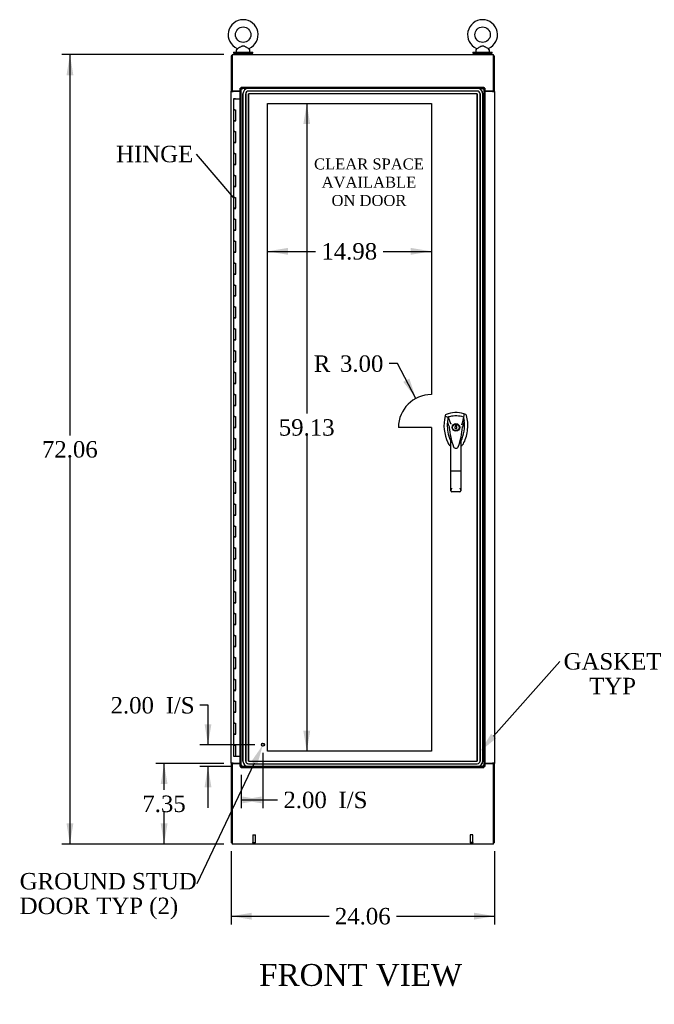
# Model space of a CAD drawing. Header units: inches. Extents: x 1 to 359, y -2 to 239.
# Tile 3 of 13: x 69 to 127, y 63 to 152. Entities that reach past the tile are written whole.
import ezdxf
from ezdxf import colors
from ezdxf.entities.mleader import LeaderData, LeaderLine
from ezdxf.enums import TextEntityAlignment as Align
from ezdxf.lldxf.tags import DXFTag
from ezdxf.math import Vec2, Vec3

# ---------------------------------------------------------------- set-up
doc = ezdxf.new("R2010")
doc.units = ezdxf.units.IN
doc.header["$MEASUREMENT"] = 0
for name, color, linetype in [('COM54578-60', 7, 'Continuous'), ('COM70219', 7, 'Continuous'), ('COM71109-3', 7, 'Continuous'), ('COM71110-5', 7, 'Continuous'), ('COM71111-3', 7, 'Continuous'), ('COM71112-3', 7, 'Continuous'), ('Default', 7, 'Continuous'), ('DV1_Default', 7, 'Continuous'), ('HAN13066', 7, 'Continuous'), ('SCS00680', 7, 'Continuous'), ('STD21878', 7, 'Continuous'), ('WAF25362', 7, 'Continuous'), ('WAM254785', 7, 'Continuous')]:
    doc.layers.add(name, color=color, linetype=linetype)
doc.styles.add('SEACAD_Times_New_Roman', font='times.ttf')
tags = doc.linetypes.add('HIDDEN2', pattern=[0.1875, 0.125, -0.0625]).pattern_tags.tags
tags[6:7] = [DXFTag(74, 4), DXFTag(75, 0), DXFTag(340, '0'), DXFTag(46, 0.0), DXFTag(50, 0.0), DXFTag(44, 0.0), DXFTag(45, 0.0)]
tags[4:5] = [DXFTag(74, 4), DXFTag(75, 0), DXFTag(340, '0'), DXFTag(46, 0.0), DXFTag(50, 0.0), DXFTag(44, 0.0), DXFTag(45, 0.0)]
doc.dimstyles.new('HAMMOND_(STH-300_x_200)', dxfattribs={"dimtxt": 1.5, "dimasz": 1.875, "dimexe": 0.75, "dimexo": 0.75, "dimgap": 0.375, "dimtad": 0, "dimtih": 1, "dimtoh": 1, "dimzin": 0, "dimdsep": 46, "dimtxsty": 'SEACAD_Times_New_Roman', "dimblk1": '_SE_FILLED', "dimblk2": '_SE_FILLED', "dimsah": 1, "dimcen": 0.75, "dimadec": 0, "dimazin": 0, "dimtfac": 0.8, "dimtofl": 0, "dimtmove": 0, "dimatfit": 3, "dimfxl": 0, "dimtolj": 1, "dimtzin": 0, "dimarcsym": 0})

# ---------------------------------------------------------------- blocks, each defined once
blk = doc.blocks.new('_SE_FILLED')
at = {"color": 0}
blk.add_line((0, 0), (-1, 0), dxfattribs=at)
blk.add_solid([(0, 0), (-1, -0.1665), (-1, 0.1665), (0, 0)], dxfattribs=at)
blk = doc.blocks.new('SE')
at = {"layer": 'COM54578-60', "color": 7, "linetype": 'Continuous'}
for p, q in [((88.565, 145.165), (88.448, 145.165)), ((88.448, 145.165), (88.448, 144.165)), ((88.502, 145.174), (88.502, 145.2)), ((88.502, 145.2), (88.552, 145.2)), ((88.552, 145.174), (88.502, 145.174)), ((88.515, 145.174), (88.515, 145.165)), ((88.552, 145.2), (88.577, 145.2)), ((88.552, 145.174), (88.577, 145.174)), ((88.565, 145.165), (89.05, 145.165)), ((88.577, 145.2), (88.627, 145.2)), ((88.627, 145.174), (88.577, 145.174)), ((88.615, 145.165), (88.615, 145.174)), ((88.627, 145.2), (88.627, 145.174)), ((88.565, 144.165), (88.448, 144.165)), ((88.448, 144.165), (88.565, 144.165)), ((88.448, 144.165), (88.448, 143.165)), ((88.565, 144.165), (88.632, 144.165)), ((88.632, 144.165), (88.632, 143.166)), ((88.565, 143.166), (88.448, 143.166)), ((88.448, 143.166), (88.448, 142.165)), ((88.448, 143.165), (88.682, 143.165)), ((88.565, 143.166), (88.632, 143.166)), ((88.565, 142.165), (88.448, 142.165)), ((88.448, 142.165), (88.565, 142.165)), ((88.448, 142.165), (88.448, 141.165)), ((88.565, 142.165), (88.632, 142.165)), ((88.632, 142.165), (88.632, 141.166)), ((88.565, 141.166), (88.448, 141.166)), ((88.448, 141.166), (88.448, 140.165)), ((88.448, 141.165), (88.682, 141.165)), ((88.565, 141.166), (88.632, 141.166)), ((88.565, 140.165), (88.448, 140.165)), ((88.448, 140.165), (88.565, 140.165)), ((88.448, 140.165), (88.448, 139.165)), ((88.565, 140.165), (88.632, 140.165)), ((88.632, 140.165), (88.632, 139.166)), ((88.565, 139.166), (88.448, 139.166)), ((88.448, 139.166), (88.448, 138.165)), ((88.448, 139.165), (88.682, 139.165)), ((88.565, 139.166), (88.632, 139.166)), ((88.565, 138.165), (88.448, 138.165)), ((88.448, 138.165), (88.565, 138.165)), ((88.448, 138.165), (88.448, 137.165)), ((88.565, 138.165), (88.632, 138.165)), ((88.632, 138.165), (88.632, 137.166)), ((88.565, 137.166), (88.448, 137.166)), ((88.448, 137.166), (88.448, 136.165)), ((88.448, 137.165), (88.682, 137.165)), ((88.565, 137.166), (88.632, 137.166)), ((88.565, 136.165), (88.448, 136.165)), ((88.448, 136.165), (88.565, 136.165)), ((88.448, 136.165), (88.448, 135.165)), ((88.565, 136.165), (88.632, 136.165)), ((88.632, 136.165), (88.632, 135.166)), ((88.565, 135.166), (88.448, 135.166)), ((88.448, 135.166), (88.448, 134.165)), ((88.448, 135.165), (88.682, 135.165)), ((88.565, 135.166), (88.632, 135.166)), ((88.565, 134.165), (88.448, 134.165)), ((88.448, 134.165), (88.565, 134.165)), ((88.448, 134.165), (88.448, 133.165)), ((88.565, 134.165), (88.632, 134.165)), ((88.632, 134.165), (88.632, 133.166)), ((88.565, 133.166), (88.448, 133.166)), ((88.448, 133.166), (88.448, 132.165)), ((88.448, 133.165), (88.682, 133.165)), ((88.565, 133.166), (88.632, 133.166)), ((88.565, 132.165), (88.448, 132.165)), ((88.448, 132.165), (88.565, 132.165)), ((88.448, 132.165), (88.448, 131.165)), ((88.565, 132.165), (88.632, 132.165)), ((88.632, 132.165), (88.632, 131.166)), ((88.565, 131.166), (88.448, 131.166)), ((88.448, 131.166), (88.448, 130.165)), ((88.448, 131.165), (88.682, 131.165)), ((88.565, 131.166), (88.632, 131.166)), ((88.565, 130.165), (88.448, 130.165)), ((88.448, 130.165), (88.565, 130.165)), ((88.448, 130.165), (88.448, 129.165)), ((88.565, 130.165), (88.632, 130.165)), ((88.632, 130.165), (88.632, 129.166)), ((88.565, 129.166), (88.448, 129.166)), ((88.448, 129.166), (88.448, 128.165)), ((88.448, 129.165), (88.682, 129.165)), ((88.565, 129.166), (88.632, 129.166)), ((88.565, 128.165), (88.448, 128.165)), ((88.448, 128.165), (88.565, 128.165)), ((88.448, 128.165), (88.448, 127.165)), ((88.565, 128.165), (88.632, 128.165)), ((88.632, 128.165), (88.632, 127.166)), ((88.565, 127.166), (88.448, 127.166)), ((88.448, 127.166), (88.448, 126.165)), ((88.448, 127.165), (88.682, 127.165)), ((88.565, 127.166), (88.632, 127.166)), ((88.565, 126.165), (88.448, 126.165)), ((88.448, 126.165), (88.565, 126.165)), ((88.448, 126.165), (88.448, 125.165)), ((88.565, 126.165), (88.632, 126.165)), ((88.632, 126.165), (88.632, 125.166)), ((88.565, 125.166), (88.448, 125.166)), ((88.448, 125.166), (88.448, 124.165)), ((88.448, 125.165), (88.682, 125.165)), ((88.565, 125.166), (88.632, 125.166)), ((88.565, 124.165), (88.448, 124.165)), ((88.448, 124.165), (88.565, 124.165)), ((88.448, 124.165), (88.448, 123.165)), ((88.565, 124.165), (88.632, 124.165)), ((88.632, 124.165), (88.632, 123.166)), ((88.565, 123.166), (88.448, 123.166)), ((88.448, 123.166), (88.448, 122.165)), ((88.448, 123.165), (88.682, 123.165)), ((88.565, 123.166), (88.632, 123.166)), ((88.565, 122.165), (88.448, 122.165)), ((88.448, 122.165), (88.565, 122.165)), ((88.448, 122.165), (88.448, 121.165)), ((88.565, 122.165), (88.632, 122.165)), ((88.632, 122.165), (88.632, 121.166)), ((88.565, 121.166), (88.448, 121.166)), ((88.448, 121.166), (88.448, 120.165)), ((88.448, 121.165), (88.682, 121.165)), ((88.565, 121.166), (88.632, 121.166)), ((88.565, 120.165), (88.448, 120.165)), ((88.448, 120.165), (88.565, 120.165)), ((88.448, 120.165), (88.448, 119.165)), ((88.565, 120.165), (88.632, 120.165)), ((88.632, 120.165), (88.632, 119.166)), ((88.565, 119.166), (88.448, 119.166)), ((88.448, 119.166), (88.448, 118.165)), ((88.448, 119.165), (88.682, 119.165)), ((88.565, 119.166), (88.632, 119.166)), ((88.565, 118.165), (88.448, 118.165)), ((88.448, 118.165), (88.565, 118.165)), ((88.448, 118.165), (88.448, 117.165)), ((88.565, 118.165), (88.632, 118.165)), ((88.632, 118.165), (88.632, 117.166)), ((88.565, 117.166), (88.448, 117.166)), ((88.448, 117.166), (88.448, 116.165)), ((88.448, 117.165), (88.682, 117.165)), ((88.565, 117.166), (88.632, 117.166)), ((88.565, 116.165), (88.448, 116.165)), ((88.448, 116.165), (88.565, 116.165)), ((88.448, 116.165), (88.448, 115.165)), ((88.565, 116.165), (88.632, 116.165)), ((88.632, 116.165), (88.632, 115.166)), ((88.565, 115.166), (88.448, 115.166)), ((88.448, 115.166), (88.448, 114.165)), ((88.448, 115.165), (88.682, 115.165)), ((88.565, 115.166), (88.632, 115.166)), ((88.565, 114.165), (88.448, 114.165)), ((88.448, 114.165), (88.565, 114.165)), ((88.448, 114.165), (88.448, 113.165)), ((88.565, 114.165), (88.632, 114.165)), ((88.632, 114.165), (88.632, 113.166)), ((88.565, 113.166), (88.448, 113.166)), ((88.448, 113.166), (88.448, 112.165)), ((88.448, 113.165), (88.682, 113.165)), ((88.565, 113.166), (88.632, 113.166)), ((88.565, 112.165), (88.448, 112.165)), ((88.448, 112.165), (88.565, 112.165)), ((88.448, 112.165), (88.448, 111.165)), ((88.565, 112.165), (88.632, 112.165)), ((88.632, 112.165), (88.632, 111.166)), ((88.565, 111.166), (88.448, 111.166)), ((88.448, 111.166), (88.448, 110.165)), ((88.448, 111.165), (88.682, 111.165)), ((88.565, 111.166), (88.632, 111.166)), ((88.565, 110.165), (88.448, 110.165)), ((88.448, 110.165), (88.565, 110.165)), ((88.448, 110.165), (88.448, 109.165)), ((88.565, 110.165), (88.632, 110.165)), ((88.632, 110.165), (88.632, 109.166)), ((88.565, 109.166), (88.448, 109.166)), ((88.448, 109.166), (88.448, 108.165)), ((88.448, 109.165), (88.682, 109.165)), ((88.565, 109.166), (88.632, 109.166)), ((88.565, 108.165), (88.448, 108.165)), ((88.448, 108.165), (88.565, 108.165)), ((88.448, 108.165), (88.448, 107.165)), ((88.565, 108.165), (88.632, 108.165)), ((88.632, 108.165), (88.632, 107.166)), ((88.565, 107.166), (88.448, 107.166)), ((88.448, 107.166), (88.448, 106.165)), ((88.448, 107.165), (88.682, 107.165)), ((88.565, 107.166), (88.632, 107.166)), ((88.565, 106.165), (88.448, 106.165)), ((88.448, 106.165), (88.565, 106.165)), ((88.448, 106.165), (88.448, 105.165)), ((88.565, 106.165), (88.632, 106.165)), ((88.632, 106.165), (88.632, 105.166)), ((88.565, 105.166), (88.448, 105.166)), ((88.448, 105.166), (88.448, 104.165)), ((88.448, 105.165), (88.682, 105.165)), ((88.565, 105.166), (88.632, 105.166)), ((88.565, 104.165), (88.448, 104.165)), ((88.448, 104.165), (88.565, 104.165)), ((88.448, 104.165), (88.448, 103.165)), ((88.565, 104.165), (88.632, 104.165)), ((88.632, 104.165), (88.632, 103.166)), ((88.565, 103.166), (88.448, 103.166)), ((88.448, 103.166), (88.448, 102.165)), ((88.448, 103.165), (88.682, 103.165)), ((88.565, 103.166), (88.632, 103.166)), ((88.565, 102.165), (88.448, 102.165)), ((88.448, 102.165), (88.565, 102.165)), ((88.448, 102.165), (88.448, 101.165)), ((88.565, 102.165), (88.632, 102.165)), ((88.632, 102.165), (88.632, 101.166)), ((88.565, 101.166), (88.448, 101.166)), ((88.448, 101.166), (88.448, 100.165)), ((88.448, 101.165), (88.682, 101.165)), ((88.565, 101.166), (88.632, 101.166)), ((88.565, 100.165), (88.448, 100.165)), ((88.448, 100.165), (88.565, 100.165)), ((88.448, 100.165), (88.448, 99.165)), ((88.565, 100.165), (88.632, 100.165)), ((88.632, 100.165), (88.632, 99.166)), ((88.565, 99.166), (88.448, 99.166)), ((88.448, 99.166), (88.448, 98.165)), ((88.448, 99.165), (88.682, 99.165)), ((88.565, 99.166), (88.632, 99.166)), ((88.565, 98.165), (88.448, 98.165)), ((88.448, 98.165), (88.565, 98.165)), ((88.448, 98.165), (88.448, 97.165)), ((88.565, 98.165), (88.632, 98.165)), ((88.632, 98.165), (88.632, 97.166)), ((88.565, 97.166), (88.448, 97.166)), ((88.448, 97.166), (88.448, 96.165)), ((88.448, 97.165), (88.682, 97.165)), ((88.565, 97.166), (88.632, 97.166)), ((88.565, 96.165), (88.448, 96.165)), ((88.448, 96.165), (88.565, 96.165)), ((88.448, 96.165), (88.448, 95.165)), ((88.565, 96.165), (88.632, 96.165)), ((88.632, 96.165), (88.632, 95.166)), ((88.565, 95.166), (88.448, 95.166)), ((88.448, 95.166), (88.448, 94.165)), ((88.448, 95.165), (88.682, 95.165)), ((88.565, 95.166), (88.632, 95.166)), ((88.565, 94.165), (88.448, 94.165)), ((88.448, 94.165), (88.565, 94.165)), ((88.448, 94.165), (88.448, 93.165)), ((88.565, 94.165), (88.632, 94.165)), ((88.632, 94.165), (88.632, 93.166)), ((88.565, 93.166), (88.448, 93.166)), ((88.448, 93.166), (88.448, 92.165)), ((88.448, 93.165), (88.682, 93.165)), ((88.565, 93.166), (88.632, 93.166)), ((88.565, 92.165), (88.448, 92.165)), ((88.448, 92.165), (88.565, 92.165)), ((88.448, 92.165), (88.448, 91.165)), ((88.565, 92.165), (88.632, 92.165)), ((88.632, 92.165), (88.632, 91.166)), ((88.565, 91.166), (88.448, 91.166)), ((88.448, 91.166), (88.448, 90.165)), ((88.448, 91.165), (88.682, 91.165)), ((88.565, 91.166), (88.632, 91.166)), ((88.565, 90.165), (88.448, 90.165)), ((88.448, 90.165), (88.565, 90.165)), ((88.448, 90.165), (88.448, 89.165)), ((88.565, 90.165), (88.632, 90.165)), ((88.632, 90.165), (88.632, 89.166)), ((88.565, 89.166), (88.448, 89.166)), ((88.448, 89.166), (88.448, 88.165)), ((88.448, 89.165), (88.682, 89.165)), ((88.565, 89.166), (88.632, 89.166)), ((88.565, 88.165), (88.448, 88.165)), ((88.448, 88.165), (88.565, 88.165)), ((88.448, 88.165), (88.448, 87.165)), ((88.565, 88.165), (88.632, 88.165)), ((88.632, 88.165), (88.632, 87.166)), ((88.565, 87.166), (88.448, 87.166)), ((88.448, 87.166), (88.448, 86.165)), ((88.448, 87.165), (88.682, 87.165)), ((88.565, 87.166), (88.632, 87.166)), ((88.448, 86.165), (88.565, 86.165)), ((88.448, 86.165), (88.632, 86.165)), ((88.448, 86.165), (88.448, 85.165)), ((88.515, 86.165), (88.515, 86.165)), ((88.632, 86.165), (88.565, 86.165)), ((88.615, 86.165), (88.615, 86.165)), ((88.632, 86.165), (88.632, 85.165)), ((88.448, 85.165), (88.632, 85.165)), ((88.632, 85.165), (89.05, 85.165))]:
    blk.add_line(p, q, dxfattribs=at)
at = {"layer": 'COM70219', "color": 7, "linetype": 'HIDDEN2'}
for p, q in [((89.317, 145.618), (89.317, 84.713)), ((89.318, 145.618), (89.318, 84.713)), ((89.318, 84.713), (89.318, 145.618)), ((89.319, 84.713), (89.319, 145.618)), ((89.567, 145.618), (89.567, 84.713)), ((89.568, 84.713), (89.568, 145.618)), ((89.816, 145.618), (89.816, 84.713)), ((110.722, 146.118), (89.817, 146.118)), ((110.722, 146.117), (89.817, 146.117)), ((110.722, 145.868), (89.817, 145.868)), ((110.722, 145.619), (89.817, 145.619)), ((89.817, 145.618), (89.817, 84.713)), ((110.722, 145.618), (89.817, 145.618)), ((89.817, 84.713), (89.817, 145.618)), ((89.818, 84.713), (89.818, 145.618)), ((110.722, 146.118), (110.723, 146.118)), ((110.722, 146.117), (110.723, 146.117)), ((110.722, 145.868), (110.723, 145.868)), ((110.722, 145.619), (110.723, 145.619)), ((110.722, 84.713), (110.722, 145.618)), ((110.722, 145.618), (110.723, 145.618)), ((110.723, 84.713), (110.723, 145.618)), ((110.723, 145.618), (110.723, 84.713)), ((110.724, 145.618), (110.724, 84.713)), ((110.972, 84.713), (110.972, 145.618)), ((110.973, 145.618), (110.973, 84.713)), ((111.221, 84.713), (111.221, 145.618)), ((111.222, 84.713), (111.222, 145.618)), ((111.222, 145.618), (111.222, 84.713)), ((111.223, 145.618), (111.223, 84.713)), ((89.817, 84.713), (110.722, 84.713)), ((89.817, 84.712), (110.722, 84.712)), ((110.723, 84.713), (110.722, 84.713)), ((110.723, 84.712), (110.722, 84.712)), ((89.817, 84.463), (110.722, 84.463)), ((89.817, 84.214), (110.722, 84.214)), ((89.817, 84.213), (110.722, 84.213)), ((110.723, 84.463), (110.722, 84.463)), ((110.723, 84.214), (110.722, 84.214)), ((110.723, 84.213), (110.722, 84.213))]:
    blk.add_line(p, q, dxfattribs=at)
for centre, radius, start, end in [((89.817, 145.618), 0.5, 90, 180), ((89.818, 145.618), 0.5, 90, 180), ((89.817, 145.618), 0.499, 90, 180), ((89.818, 145.618), 0.499, 90, 180), ((89.817, 145.618), 0.25, 90, 180), ((89.818, 145.618), 0.25, 90, 180), ((89.817, 145.618), 0.001, 90, 180), ((89.818, 145.618), 0.001, 90, 180), ((110.722, 145.618), 0.5, 0, 90), ((110.722, 145.618), 0.499, 0, 90), ((110.722, 145.618), 0.25, 0, 90), ((110.722, 145.618), 0.001, 0, 90), ((110.723, 145.618), 0.5, 0, 90), ((110.723, 145.618), 0.499, 0, 90), ((110.723, 145.618), 0.25, 0, 90), ((110.723, 145.618), 0.001, 0, 90), ((89.817, 84.713), 0.5, 180, 270), ((89.817, 84.713), 0.499, 180, 270), ((89.818, 84.713), 0.5, 180, 270), ((89.818, 84.713), 0.499, 180, 270), ((89.817, 84.713), 0.25, 180, 270), ((89.818, 84.713), 0.25, 180, 270), ((89.817, 84.713), 0.001, 180, 270), ((89.818, 84.713), 0.001, 180, 270), ((110.722, 84.713), 0.5, 270, 0), ((110.722, 84.713), 0.001, 270, 0), ((110.722, 84.713), 0.25, 270, 0), ((110.722, 84.713), 0.499, 270, 0), ((110.723, 84.713), 0.5, 270, 0), ((110.723, 84.713), 0.001, 270, 0), ((110.723, 84.713), 0.25, 270, 0), ((110.723, 84.713), 0.499, 270, 0)]:
    blk.add_arc(centre, radius, start, end, dxfattribs=at)
at = {"layer": 'COM71109-3', "color": 7, "linetype": 'Continuous'}
for p, q in [((88.335, 149.1), (88.24, 149.1)), ((88.24, 149.1), (88.24, 145.85)), ((112.205, 149.1), (112.3, 149.1)), ((112.3, 145.85), (112.3, 149.1)), ((88.24, 145.82), (88.24, 145.85)), ((88.335, 145.85), (88.24, 145.85)), ((88.24, 84.51), (88.24, 145.82)), ((88.24, 145.82), (88.43, 145.82)), ((88.335, 145.82), (88.335, 145.85)), ((89.05, 145.82), (88.43, 145.82)), ((112.11, 145.82), (111.425, 145.82)), ((112.11, 145.82), (112.3, 145.82)), ((112.205, 145.82), (112.205, 145.85)), ((112.3, 145.85), (112.205, 145.85)), ((112.3, 145.82), (112.3, 145.85)), ((112.3, 145.82), (112.3, 84.51)), ((88.24, 84.51), (88.24, 84.48)), ((88.43, 84.51), (88.24, 84.51)), ((88.335, 84.51), (88.335, 84.48)), ((88.43, 84.51), (89.05, 84.51)), ((111.425, 84.51), (112.11, 84.51)), ((112.3, 84.51), (112.11, 84.51)), ((112.205, 84.51), (112.205, 84.48)), ((112.3, 84.51), (112.3, 84.48)), ((88.24, 84.48), (88.335, 84.48)), ((88.24, 84.48), (88.24, 77.23)), ((112.205, 84.48), (112.3, 84.48)), ((112.3, 77.23), (112.3, 84.48)), ((88.335, 77.23), (88.24, 77.23)), ((112.3, 77.23), (112.205, 77.23))]:
    blk.add_line(p, q, dxfattribs=at)
at = {"layer": 'COM71110-5', "color": 7, "linetype": 'Continuous'}
for p, q in [((88.335, 149.195), (112.205, 149.195)), ((88.335, 149.195), (88.335, 149.005)), ((88.335, 149.005), (88.335, 145.85)), ((112.205, 149.005), (112.205, 149.195)), ((112.205, 145.85), (112.205, 149.005)), ((89.05, 145.85), (88.335, 145.85)), ((112.205, 145.85), (111.425, 145.85))]:
    blk.add_line(p, q, dxfattribs=at)
at = {"layer": 'COM71111-3', "color": 7, "linetype": 'Continuous'}
for p, q in [((88.335, 84.48), (88.335, 77.325)), ((88.335, 84.48), (89.05, 84.48)), ((111.425, 84.48), (112.205, 84.48)), ((112.205, 77.325), (112.205, 84.48)), ((88.335, 77.325), (88.335, 77.135)), ((112.205, 77.135), (112.205, 77.325)), ((112.205, 77.135), (88.335, 77.135))]:
    blk.add_line(p, q, dxfattribs=at)
at = {"layer": 'COM71112-3', "color": 7, "linetype": 'Continuous'}
for p, q in [((89.05, 84.198), (89.05, 146.133)), ((89.05, 146.133), (89.103, 146.133)), ((89.145, 146.133), (89.103, 146.133)), ((89.145, 146.228), (111.33, 146.228)), ((89.145, 146.228), (89.145, 146.175)), ((89.145, 146.133), (89.145, 146.175)), ((89.231, 146.047), (89.145, 146.133)), ((89.24, 146.038), (89.239, 146.038)), ((89.239, 146.038), (89.24, 146.038)), ((89.24, 146.038), (89.24, 146.038)), ((89.24, 146.038), (89.24, 146.038)), ((111.235, 146.038), (111.235, 146.038)), ((111.235, 146.038), (111.235, 146.038)), ((111.235, 146.038), (111.235, 146.038)), ((111.235, 146.038), (111.235, 146.038)), ((111.238, 146.041), (111.33, 146.133)), ((111.33, 146.228), (111.33, 146.175)), ((111.33, 146.133), (111.33, 146.175)), ((111.33, 146.133), (111.372, 146.133)), ((111.425, 146.133), (111.372, 146.133)), ((111.425, 146.133), (111.425, 84.198)), ((111.49, 145.85), (111.49, 145.82)), ((111.49, 84.51), (111.49, 84.48)), ((89.05, 84.198), (89.103, 84.198)), ((89.145, 84.198), (89.103, 84.198)), ((89.234, 84.287), (89.145, 84.198)), ((89.145, 84.198), (89.145, 84.156)), ((89.145, 84.103), (89.145, 84.156)), ((111.33, 84.103), (89.145, 84.103)), ((89.24, 84.293), (89.239, 84.292)), ((89.239, 84.292), (89.24, 84.293)), ((89.24, 84.293), (89.24, 84.293)), ((89.24, 84.293), (89.24, 84.293)), ((111.235, 84.293), (111.235, 84.293)), ((111.235, 84.293), (111.235, 84.293)), ((111.235, 84.292), (111.235, 84.293)), ((111.235, 84.293), (111.235, 84.292)), ((111.244, 84.284), (111.33, 84.198)), ((111.33, 84.198), (111.372, 84.198)), ((111.33, 84.198), (111.33, 84.156)), ((111.33, 84.103), (111.33, 84.156)), ((111.425, 84.198), (111.372, 84.198))]:
    blk.add_line(p, q, dxfattribs=at)
at = {"layer": 'COM71112-3', "color": 7, "linetype": 'HIDDEN2'}
for p, q in [((89.145, 146.133), (111.33, 146.133)), ((89.145, 84.198), (89.145, 146.133)), ((111.33, 146.133), (111.33, 84.198)), ((111.33, 84.198), (89.145, 84.198))]:
    blk.add_line(p, q, dxfattribs=at)
at = {"layer": 'COM71112-3', "color": 7, "linetype": 'Continuous'}
for centre, start, end in [((89.748, 146.917), 230.59439, 239.97612), ((88.36, 145.53), 30.02388, 39.40561), ((112.115, 145.53), 140.59439, 149.97612), ((110.727, 146.917), 300.02388, 309.40561), ((89.748, 83.413), 120.02388, 129.40561), ((88.36, 84.8), 320.59439, 329.97612), ((110.727, 83.413), 50.59439, 59.97612), ((112.115, 84.8), 210.02388, 219.40561)]:
    blk.add_arc(centre, 1.016, start, end, dxfattribs=at)
at = {"layer": 'DV1_Default', "color": 7, "linetype": 'HIDDEN2'}
for p, q in [((91.55, 144.728), (106.525, 144.728)), ((91.55, 85.603), (91.55, 144.728)), ((106.525, 144.728), (106.525, 118.165)), ((106.525, 115.165), (103.525, 115.165)), ((106.525, 115.165), (106.525, 85.603)), ((106.525, 85.603), (91.55, 85.603))]:
    blk.add_line(p, q, dxfattribs=at)
blk.add_arc((106.525, 115.165), 3, 90, 180, dxfattribs=at)
at = {"layer": 'HAN13066', "color": 7, "linetype": 'Continuous'}
for p, q in [((107.791, 116.267), (107.777, 116.208)), ((107.777, 116.208), (108.06, 116.103)), ((108.06, 116.103), (108.276, 115.531)), ((109.475, 116.103), (109.311, 115.447)), ((109.667, 116.354), (109.486, 116.413)), ((108.162, 115.182), (108.162, 115.182)), ((108.276, 115.531), (108.322, 115.497)), ((108.812, 115.39), (108.724, 115.39)), ((108.724, 115.39), (108.724, 115.255)), ((108.724, 115.075), (108.724, 115.04)), ((108.812, 115.255), (108.812, 115.39)), ((108.812, 115.04), (108.812, 115.075)), ((109.373, 115.186), (109.373, 115.186)), ((108.313, 111.188), (108.313, 114.166)), ((108.724, 115.04), (108.812, 115.04)), ((109.223, 114.165), (109.223, 111.188)), ((108.519, 113.489), (108.523, 113.48)), ((108.987, 113.406), (108.992, 113.418)), ((109.223, 113.881), (109.229, 113.893)), ((108.313, 109.38), (108.313, 111.188)), ((109.133, 111.182), (108.403, 111.182)), ((109.223, 111.188), (109.223, 109.38)), ((109.133, 109.29), (108.403, 109.29))]:
    blk.add_line(p, q, dxfattribs=at)
for radius in [0.35, 0.3]:
    blk.add_circle((108.768, 115.165), radius, dxfattribs=at)
for centre, radius, start, end in [((111.399, 115.356), 3.721, 166.75318, 205.10266), ((108.768, 113.931), 2.585, 73.85893, 110.34924), ((111.399, 115.356), 3.421, 167.3846, 174.70184), ((108.768, 113.931), 2.285, 106.83853, 108.03431), ((108.768, 113.931), 2.285, 104.45028, 106.83853), ((108.768, 113.931), 2.285, 71.96569, 104.45028), ((106.136, 115.356), 3.421, 10.11379, 12.6154), ((106.136, 115.356), 3.421, 8.519, 10.11379), ((111.399, 115.356), 3.421, 174.70184, 200.20775), ((108.251, 113.834), 1.35, 91.23359, 93.76963), ((115.01, 115.751), 6.872, 184.75423, 199.9908), ((108.768, 115.165), 0.1, 115.94448, 244.05552), ((108.768, 115.165), 0.1, 295.94448, 64.05552), ((102.33, 115.781), 7.068, 340.3478, 355.1696), ((106.136, 115.356), 3.421, 334.89734, 7.2824), ((122.132, 88.738), 29.627, 115.64179, 115.75394), ((109.308, 114.397), 0.791, 85.30773, 89.6394), ((106.136, 115.356), 3.421, 7.2824, 8.519), ((111.399, 115.356), 3.421, 200.20775, 205.10266), ((106.783, 113.561), 1.646, 10.27719, 21.64676), ((108.709, 114.095), 0.75, 233.47883, 238.15135), ((108.709, 114.095), 0.45, 205.10266, 208.42246), ((108.769, 113.491), 0.234, 202.28022, 338.21669), ((108.827, 114.095), 0.45, 331.57754, 334.89734), ((108.827, 114.095), 0.75, 301.84865, 334.89734), ((108.403, 109.38), 0.0903, 180.00172, 181.11543), ((108.403, 109.38), 0.09, 181.11716, 270), ((109.133, 109.38), 0.09, 270, 358.88284), ((109.132, 109.38), 0.0903, 358.88457, 359.99828)]:
    blk.add_arc(centre, radius, start, end, dxfattribs=at)
for points in [[(107.869, 116.354), (107.831, 116.34), (107.801, 116.306), (107.791, 116.267)], [(109.486, 116.413), (109.483, 116.31), (109.479, 116.206), (109.475, 116.103)], [(109.744, 116.267), (109.734, 116.306), (109.704, 116.34), (109.667, 116.354)], [(107.992, 115.672), (108.049, 115.508), (108.106, 115.345), (108.162, 115.182)], [(109.53, 115.789), (109.478, 115.588), (109.425, 115.387), (109.373, 115.186)], [(108.029, 113.777), (108.082, 113.665), (108.163, 113.566), (108.262, 113.492)], [(108.433, 113.752), (108.423, 113.786), (108.413, 113.82), (108.403, 113.854)], [(109.133, 113.853), (109.105, 113.756), (109.075, 113.66), (109.044, 113.564)]]:
    blk.add_open_spline(points, degree=3, dxfattribs=at)
for points, knots in [([(109.506, 113.777), (109.687, 114.162), (109.8, 114.578), (109.881, 115.425), (109.848, 115.855), (109.744, 116.267)], [0, 0, 0, 0, 0.5, 0.5, 1, 1, 1, 1]), ([(109.133, 113.853), (109.149, 113.91), (109.165, 113.968), (109.188, 114.053), (109.196, 114.082), (109.208, 114.122), (109.211, 114.136), (109.217, 114.154), (109.219, 114.16), (109.222, 114.167), (109.223, 114.168), (109.223, 114.165)], [0, 0, 0, 0, 0.5, 0.5, 0.75, 0.75, 0.875, 0.875, 0.9375, 0.9375, 1, 1, 1, 1]), ([(108.403, 111.182), (108.397, 111.182), (108.391, 111.182), (108.379, 111.183), (108.374, 111.183), (108.363, 111.183), (108.358, 111.183), (108.348, 111.184), (108.343, 111.184), (108.331, 111.185), (108.324, 111.185), (108.317, 111.186), (108.316, 111.187), (108.313, 111.187), (108.313, 111.188), (108.313, 111.188)], [0, 0, 0, 0, 0.125, 0.125, 0.25, 0.25, 0.375, 0.375, 0.5, 0.5, 0.75, 0.75, 0.875, 0.875, 1, 1, 1, 1]), ([(109.223, 111.188), (109.223, 111.188), (109.222, 111.187), (109.22, 111.187), (109.218, 111.186), (109.211, 111.185), (109.205, 111.185), (109.192, 111.184), (109.188, 111.184), (109.178, 111.183), (109.173, 111.183), (109.162, 111.183), (109.156, 111.183), (109.145, 111.182), (109.139, 111.182), (109.133, 111.182)], [0, 0, 0, 0, 0.125, 0.125, 0.25, 0.25, 0.5, 0.5, 0.625, 0.625, 0.75, 0.75, 0.875, 0.875, 1, 1, 1, 1]), ([(108.313, 109.378), (108.313, 109.394), (108.317, 109.411), (108.326, 109.439), (108.329, 109.448), (108.336, 109.468), (108.34, 109.478), (108.353, 109.509), (108.362, 109.53), (108.377, 109.563), (108.382, 109.575), (108.392, 109.598), (108.398, 109.61), (108.403, 109.622)], [0, 0, 0, 0, 0.25, 0.25, 0.375, 0.375, 0.5, 0.5, 0.75, 0.75, 0.875, 0.875, 1, 1, 1, 1]), ([(109.133, 109.622), (109.138, 109.61), (109.143, 109.598), (109.153, 109.575), (109.158, 109.563), (109.173, 109.53), (109.183, 109.509), (109.195, 109.478), (109.199, 109.468), (109.207, 109.448), (109.21, 109.439), (109.219, 109.411), (109.222, 109.394), (109.223, 109.378)], [0, 0, 0, 0, 0.125, 0.125, 0.25, 0.25, 0.5, 0.5, 0.625, 0.625, 0.75, 0.75, 1, 1, 1, 1])]:
    blk.add_open_spline(points, degree=3, knots=knots, dxfattribs=at)
at = {"layer": 'SCS00680', "color": 7, "linetype": 'Continuous'}
for p, q in [((88.71, 149.609), (88.71, 149.489)), ((88.79, 149.727), (88.724, 149.647)), ((89.946, 149.647), (89.881, 149.725)), ((89.96, 149.489), (89.96, 149.609)), ((110.58, 149.609), (110.58, 149.489)), ((110.66, 149.727), (110.594, 149.647)), ((111.816, 149.647), (111.751, 149.725)), ((111.83, 149.489), (111.83, 149.609))]:
    blk.add_line(p, q, dxfattribs=at)
for centre in [(89.335, 151.018), (111.205, 151.018)]:
    blk.add_circle(centre, 0.704, dxfattribs=at)
for centre, radius, start, end in [((89.335, 151.018), 1.367, 90, 245.97024), ((89.335, 151.018), 1.367, 293.99271, 90), ((111.205, 151.018), 1.367, 90, 245.97024), ((111.205, 151.018), 1.367, 293.99271, 90), ((88.77, 149.609), 0.06, 140.32138, 180), ((88.77, 149.489), 0.06, 180, 270), ((88.765, 149.743), 0.0292, 3.35912, 64.64024), ((89.905, 149.743), 0.03, 118.44732, 216.69379), ((89.9, 149.489), 0.06, 270, 0), ((89.9, 149.609), 0.06, 0, 39.67862), ((110.64, 149.609), 0.06, 140.32138, 180), ((110.64, 149.489), 0.06, 180, 270), ((110.635, 149.743), 0.0292, 3.35912, 64.64024), ((111.775, 149.743), 0.03, 118.44732, 216.69379), ((111.77, 149.489), 0.06, 270, 0), ((111.77, 149.609), 0.06, 0, 39.67862)]:
    blk.add_arc(centre, radius, start, end, dxfattribs=at)
for points in [[(89.882, 149.724), (89.882, 149.724), (89.864, 149.734), (89.799, 149.769), (89.752, 149.795), (89.675, 149.838), (89.648, 149.853), (89.593, 149.883), (89.565, 149.899), (89.507, 149.928), (89.477, 149.942), (89.417, 149.965), (89.385, 149.973), (89.32, 149.978), (89.287, 149.973), (89.225, 149.955), (89.195, 149.943), (89.107, 149.901), (89.051, 149.87), (88.945, 149.811), (88.895, 149.783), (88.818, 149.74), (88.792, 149.726), (88.788, 149.724), (88.788, 149.724), (88.788, 149.724)], [(111.752, 149.724), (111.752, 149.724), (111.734, 149.734), (111.669, 149.769), (111.622, 149.795), (111.545, 149.838), (111.518, 149.853), (111.463, 149.883), (111.435, 149.899), (111.377, 149.928), (111.347, 149.942), (111.287, 149.965), (111.255, 149.973), (111.19, 149.978), (111.157, 149.973), (111.095, 149.955), (111.065, 149.943), (110.977, 149.901), (110.921, 149.87), (110.815, 149.811), (110.765, 149.783), (110.688, 149.74), (110.662, 149.726), (110.658, 149.724), (110.658, 149.724), (110.658, 149.724)]]:
    blk.add_open_spline(points, degree=3, knots=[0.0683017, 0.0683017, 0.0683017, 0.0683017, 0.125, 0.125, 0.1875, 0.1875, 0.21875, 0.21875, 0.25, 0.25, 0.28125, 0.28125, 0.3125, 0.3125, 0.34375, 0.34375, 0.375, 0.375, 0.4375, 0.4375, 0.5, 0.5, 0.5625, 0.5625, 0.5685641, 0.5685641, 0.5685641, 0.5685641], dxfattribs=at)
at = {"layer": 'STD21878', "color": 7, "linetype": 'HIDDEN2'}
for p, q in [((90.21, 77.98), (90.46, 77.98)), ((90.21, 77.98), (90.21, 77.261)), ((90.46, 77.261), (90.46, 77.98)), ((110.33, 77.98), (110.08, 77.98)), ((110.08, 77.98), (110.08, 77.261)), ((110.33, 77.261), (110.33, 77.98)), ((90.194, 77.261), (90.475, 77.261)), ((90.194, 77.261), (90.194, 77.23)), ((90.194, 77.23), (90.475, 77.23)), ((90.475, 77.23), (90.475, 77.261)), ((110.345, 77.261), (110.064, 77.261)), ((110.064, 77.261), (110.064, 77.23)), ((110.345, 77.23), (110.064, 77.23)), ((110.345, 77.23), (110.345, 77.261))]:
    blk.add_line(p, q, dxfattribs=at)
for radius in [0.141, 0.125]:
    blk.add_circle((91.145, 86.198), radius, dxfattribs=at)
at = {"layer": 'WAF25362', "color": 7, "linetype": 'Continuous'}
for p, q in [((88.46, 149.429), (90.21, 149.429)), ((88.46, 149.429), (88.46, 149.32)), ((88.46, 149.32), (90.21, 149.32)), ((90.21, 149.32), (90.21, 149.429)), ((110.33, 149.429), (112.08, 149.429)), ((110.33, 149.429), (110.33, 149.32)), ((110.33, 149.32), (112.08, 149.32)), ((112.08, 149.32), (112.08, 149.429))]:
    blk.add_line(p, q, dxfattribs=at)
at = {"layer": 'WAM254785', "color": 7, "linetype": 'Continuous'}
for p, q in [((88.585, 149.32), (88.585, 149.195)), ((90.085, 149.195), (90.085, 149.32)), ((110.455, 149.32), (110.455, 149.195)), ((111.955, 149.195), (111.955, 149.32))]:
    blk.add_line(p, q, dxfattribs=at)
blk = doc.blocks.new('DMBLK8969')
at = {"layer": 'Default', "linetype": 'Continuous'}
blk.add_hatch(color=7, dxfattribs=at).paths.add_polyline_path([(103.965, 119.326), (105.119, 117.816), (104.517, 119.619)])
at = {"layer": 'Default', "color": 7, "linetype": 'Continuous'}
for p, q in [((103.437, 120.988), (102.687, 120.988)), ((105.119, 117.816), (103.437, 120.988))]:
    blk.add_line(p, q, dxfattribs=at)
at = {"layer": 'Default', "color": 7, "linetype": 'Continuous', "style": 'SEACAD_Times_New_Roman'}
for s, p in [('R', (95.788, 121.738)), ('3.00', (98.181, 121.738))]:
    blk.add_text(s, height=1.5, dxfattribs=at).set_placement(p, align=Align.TOP_LEFT)
blk = doc.blocks.new('DMBLK8970')
at = {"layer": 'Default', "linetype": 'Continuous'}
for points in [[(85.813, 88.073), (86.126, 86.198), (86.438, 88.073)], [(85.813, 82.323), (86.438, 82.323), (86.126, 84.198)]]:
    blk.add_hatch(color=7, dxfattribs=at).paths.add_polyline_path(points)
at = {"layer": 'Default', "color": 7, "linetype": 'Continuous'}
for p, q in [((86.126, 89.802), (85.376, 89.802)), ((86.126, 86.198), (86.126, 89.802)), ((90.395, 86.198), (85.376, 86.198)), ((88.395, 84.198), (85.376, 84.198)), ((86.126, 80.448), (86.126, 84.198))]:
    blk.add_line(p, q, dxfattribs=at)
at = {"layer": 'Default', "color": 7, "linetype": 'Continuous', "style": 'SEACAD_Times_New_Roman'}
for s, p in [('2.00', (77.225, 90.552)), ('I/S', (82.256, 90.552))]:
    blk.add_text(s, height=1.5, dxfattribs=at).set_placement(p, align=Align.TOP_LEFT)
blk = doc.blocks.new('DMBLK8971')
at = {"layer": 'Default', "linetype": 'Continuous'}
for points in [[(91.02, 80.85), (91.02, 81.475), (89.145, 81.162)], [(89.27, 80.85), (91.145, 81.162), (89.27, 81.475)]]:
    blk.add_hatch(color=7, dxfattribs=at).paths.add_polyline_path(points)
at = {"layer": 'Default', "color": 7, "linetype": 'Continuous'}
for p, q in [((91.145, 85.448), (91.145, 80.412)), ((89.145, 83.448), (89.145, 80.412)), ((89.145, 81.162), (91.98, 81.162)), ((91.98, 81.162), (92.489, 81.162))]:
    blk.add_line(p, q, dxfattribs=at)
at = {"layer": 'Default', "color": 7, "linetype": 'Continuous', "style": 'SEACAD_Times_New_Roman'}
for s, p in [('2.00', (93.014, 81.912)), ('I/S', (98.045, 81.912))]:
    blk.add_text(s, height=1.5, dxfattribs=at).set_placement(p, align=Align.TOP_LEFT)
blk = doc.blocks.new('DMBLK8972')
at = {"layer": 'Default', "linetype": 'Continuous'}
for points in [[(90.115, 70.237), (90.115, 70.862), (88.24, 70.55)], [(110.425, 70.237), (112.3, 70.55), (110.425, 70.862)]]:
    blk.add_hatch(color=7, dxfattribs=at).paths.add_polyline_path(points)
at = {"layer": 'Default', "color": 7, "linetype": 'Continuous'}
for p, q in [((88.24, 76.48), (88.24, 69.8)), ((112.3, 76.48), (112.3, 69.8)), ((88.24, 70.55), (97.186, 70.55)), ((103.354, 70.55), (112.3, 70.55))]:
    blk.add_line(p, q, dxfattribs=at)
at = {"layer": 'Default', "color": 7, "linetype": 'Continuous', "style": 'SEACAD_Times_New_Roman'}
blk.add_text('24.06', height=1.5, dxfattribs=at).set_placement((97.711, 71.3), align=Align.TOP_LEFT)
blk = doc.blocks.new('DMBLK8973')
at = {"layer": 'Default', "linetype": 'Continuous'}
for points in [[(81.804, 82.605), (82.429, 82.605), (82.116, 84.48)], [(81.804, 79.01), (82.116, 77.135), (82.429, 79.01)]]:
    blk.add_hatch(color=7, dxfattribs=at).paths.add_polyline_path(points)
at = {"layer": 'Default', "color": 7, "linetype": 'Continuous'}
for p, q in [((87.585, 84.48), (81.366, 84.48)), ((82.116, 82.083), (82.116, 84.48)), ((82.116, 77.135), (82.116, 80.058)), ((87.585, 77.135), (81.366, 77.135))]:
    blk.add_line(p, q, dxfattribs=at)
at = {"layer": 'Default', "color": 7, "linetype": 'Continuous', "style": 'SEACAD_Times_New_Roman'}
blk.add_text('7.35', height=1.5, dxfattribs=at).set_placement((80.126, 81.558), align=Align.TOP_LEFT)
blk = doc.blocks.new('DMBLK8974')
at = {"layer": 'Default', "linetype": 'Continuous'}
for points in [[(73.202, 147.32), (73.827, 147.32), (73.514, 149.195)], [(73.202, 79.01), (73.514, 77.135), (73.827, 79.01)]]:
    blk.add_hatch(color=7, dxfattribs=at).paths.add_polyline_path(points)
at = {"layer": 'Default', "color": 7, "linetype": 'Continuous'}
for p, q in [((87.585, 149.195), (72.764, 149.195)), ((73.514, 149.195), (73.514, 114.44)), ((73.514, 112.415), (73.514, 77.135)), ((87.585, 77.135), (72.764, 77.135))]:
    blk.add_line(p, q, dxfattribs=at)
at = {"layer": 'Default', "color": 7, "linetype": 'Continuous', "style": 'SEACAD_Times_New_Roman'}
blk.add_text('72.06', height=1.5, dxfattribs=at).set_placement((70.955, 113.915), align=Align.TOP_LEFT)
blk = doc.blocks.new('DMBLK8992')
at = {"layer": 'Default', "linetype": 'Continuous'}
for points in [[(95.461, 142.853), (95.148, 144.728), (94.836, 142.853)], [(95.461, 87.478), (94.836, 87.478), (95.148, 85.603)]]:
    blk.add_hatch(color=7, dxfattribs=at).paths.add_polyline_path(points)
at = {"layer": 'Default', "color": 7, "linetype": 'Continuous'}
for p, q in [((95.148, 144.728), (95.148, 116.44)), ((95.148, 114.415), (95.148, 85.603))]:
    blk.add_line(p, q, dxfattribs=at)
at = {"layer": 'Default', "color": 7, "linetype": 'Continuous', "style": 'SEACAD_Times_New_Roman'}
blk.add_text('59.13', height=1.5, dxfattribs=at).set_placement((92.589, 115.915), align=Align.TOP_LEFT)
blk = doc.blocks.new('DMBLK8993')
at = {"layer": 'Default', "linetype": 'Continuous'}
for points in [[(93.425, 130.926), (93.425, 131.551), (91.55, 131.238)], [(104.65, 130.926), (106.525, 131.238), (104.65, 131.551)]]:
    blk.add_hatch(color=7, dxfattribs=at).paths.add_polyline_path(points)
at = {"layer": 'Default', "color": 7, "linetype": 'Continuous'}
for p, q in [((91.55, 131.238), (95.953, 131.238)), ((102.122, 131.238), (106.525, 131.238))]:
    blk.add_line(p, q, dxfattribs=at)
at = {"layer": 'Default', "color": 7, "linetype": 'Continuous', "style": 'SEACAD_Times_New_Roman'}
blk.add_text('14.98', height=1.5, dxfattribs=at).set_placement((96.478, 131.988), align=Align.TOP_LEFT)

msp = doc.modelspace()

# ---------------------------------------------------------------- block references
at = {"layer": 'Default'}
msp.add_blockref('SE', (0, 0), dxfattribs=at)

# ---------------------------------------------------------------- texts
at = {"layer": 'Default', "color": 7, "linetype": 'Continuous', "style": 'SEACAD_Times_New_Roman'}
msp.add_text('FRONT VIEW', height=2, dxfattribs=at).set_placement((90.799, 66.184), align=Align.TOP_LEFT)
at = {"layer": 'Default', "insert": (100.828, 139.717), "char_height": 1, "width": 10.3154, "attachment_point": 2}
msp.add_mtext('{\\fTimes New Roman|b0||i0||c0|p34;\\C7;\\H1.;\\W1.;CLEAR SPACE \\P}{\\fTimes New Roman|b0||i0||c0|p34;\\C7;\\H1.;\\W1.;AVAILABLE \\P}{\\fTimes New Roman|b0||i0||c0|p34;\\C7;\\H1.;\\W1.;ON DOOR}', dxfattribs=at)

# ---------------------------------------------------------------- dimensions: what is measured, and where the dimension line sits
at = {"layer": 'Default', "color": 7, "linetype": 'Continuous'}
for base, p1, p2, angle, picture, middle in [((73.514, 149.195), (88.335, 149.195), (88.335, 77.135), 270, 'DMBLK8974', (73.514, 113.165)), ((95.148386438, 144.727709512), (91.549778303, 144.727709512), (91.549778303, 85.602709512), 270, 'DMBLK8992', (95.148386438, 115.165208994)), ((82.116249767, 77.135209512), (88.334778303, 77.135209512), (88.334778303, 84.480209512), 90, 'DMBLK8973', (82.116249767, 80.807709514)), ((88.24, 70.55), (88.24, 77.23), (112.3, 77.23), 0, 'DMBLK8972', (100.27, 70.55))]:
    dim = msp.add_linear_dim(base=base, p1=p1, p2=p2, angle=angle, text='\\A1;<>', dimstyle='HAMMOND_(STH-300_x_200)', dxfattribs=at)
    dim.commit()
    dim.dimension.update_dxf_attribs({"geometry": picture, "text_midpoint": middle, "dimtype": 161})
dim = msp.add_linear_dim(base=(106.524778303, 131.238159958), p1=(91.549778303, 144.727709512), p2=(106.524778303, 118.165209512), text='\\A1;<>', dimstyle='HAMMOND_(STH-300_x_200)', dxfattribs=at)
dim.commit()
dim.dimension.update_dxf_attribs({"geometry": 'DMBLK8993', "text_midpoint": (99.03727858, 131.238159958), "dimtype": 160})
dim = msp.add_radius_dim(center=(106.525, 115.165), mpoint=(105.119, 117.816), text='\\A1;<>', dimstyle='HAMMOND_(STH-300_x_200)', dxfattribs=at)
dim.commit()
dim.dimension.update_dxf_attribs({"geometry": 'DMBLK8969', "text_midpoint": (102.687, 120.988), "dimtype": 164})
dim = msp.add_linear_dim(base=(86.126, 86.198), p1=(89.145, 84.198), p2=(91.145, 86.198), angle=90, text='\\A1;<> I/S', dimstyle='HAMMOND_(STH-300_x_200)', override={"dimtmove": 1}, dxfattribs=at)
dim.commit()
dim.dimension.update_dxf_attribs({"geometry": 'DMBLK8970', "text_midpoint": (85.376, 89.802), "dimtype": 160})
dim = msp.add_linear_dim(base=(91.145, 81.162), p1=(89.145, 84.198), p2=(91.145, 86.198), text='\\A1;<> I/S', dimstyle='HAMMOND_(STH-300_x_200)', override={"dimtmove": 1}, dxfattribs=at)
dim.commit()
dim.dimension.update_dxf_attribs({"geometry": 'DMBLK8971', "text_midpoint": (92.489, 81.162), "dimtype": 160})

# ---------------------------------------------------------------- leaders
ml = msp.add_multileader_mtext('Standard', dxfattribs=at)
ml.set_content('{\\pxsm0.9;\\fTimes New Roman|b0||i0||c0|p34;\\W1.;HINGE\\P}', color=7)
ml.set_leader_properties()
ml.set_arrow_properties(name='_SE_FILLED')
ml.build(insert=Vec2(0, 0))
ml.multileader.update_dxf_attribs({"dogleg_length": 0, "arrow_head_size": 1.875})
ctx = ml.context
ctx.base_point, ctx.char_height, ctx.arrow_head_size, ctx.landing_gap_size = Vec3(77.641, 139.445), 1.5, 1.875, 0.525
notes = []
notes.append((ctx, [(0, (1, 1, 0), (85.062, 140.105), (-1, 0), 0, [(0, [(88.448, 136.165)], 0, [])])]))
ctx.mtext.insert = Vec3(77.731, 140.871)
ml = msp.add_multileader_mtext('Standard', dxfattribs=at)
ml.set_content('{\\pxsm0.9;\\fTimes New Roman|b0||i0||c0|p34;\\W1.;GASKET\\PTYP\\P}', color=7)
ml.set_leader_properties()
ml.build(insert=Vec2(0, 0))
ml.multileader.update_dxf_attribs({"dogleg_length": 0, "arrow_head_size": 1.875})
ctx = ml.context
ctx.base_point, ctx.char_height, ctx.arrow_head_size, ctx.landing_gap_size = Vec3(118.685, 93.15), 1.5, 1.875, 0.525
ctx.text_align_type = 1
notes.append((ctx, [(0, (1, 1, 0), (118.25, 93.81), (1, 0), 0, [(0, [(110.973, 85.584)], 0, [])])]))
ctx.mtext.insert, ctx.mtext.alignment = Vec3(123.079, 94.56), 2
ml = msp.add_multileader_mtext('Standard', dxfattribs=at)
ml.set_content('{\\pxsm0.9;\\fTimes New Roman|b0||i0||c0|p34;\\W1.;GROUND STUD\\PDOOR TYP (2)\\P}', color=7)
ml.set_leader_properties()
ml.build(insert=Vec2(0, 0))
ml.multileader.update_dxf_attribs({"dogleg_length": 0, "arrow_head_size": 1.875})
ctx = ml.context
ctx.base_point, ctx.char_height, ctx.arrow_head_size, ctx.landing_gap_size = Vec3(68.835, 72.846), 1.5, 1.875, 0.525
notes.append((ctx, [(0, (1, 1, 0), (85.11, 73.506), (-1, 0), 0, [(0, [(91.145, 86.198)], 0, [])])]))
ctx.mtext.insert = Vec3(68.925, 74.493)
for ctx, leaders in notes:
    for number, flags, end, landing, length, lines in leaders:
        leader = LeaderData()
        leader.index, (leader.has_last_leader_line, leader.has_dogleg_vector, leader.attachment_direction) = number, flags
        leader.last_leader_point, leader.dogleg_vector, leader.dogleg_length = Vec3(end), Vec3(landing), length
        for number, points, colour, breaks in lines:
            line = LeaderLine()
            line.index, line.vertices, line.color, line.breaks = number, Vec3.list(points), colors.encode_raw_color(colour), breaks
            leader.lines.append(line)
        ctx.leaders.append(leader)

doc.saveas('drawing.dxf')
